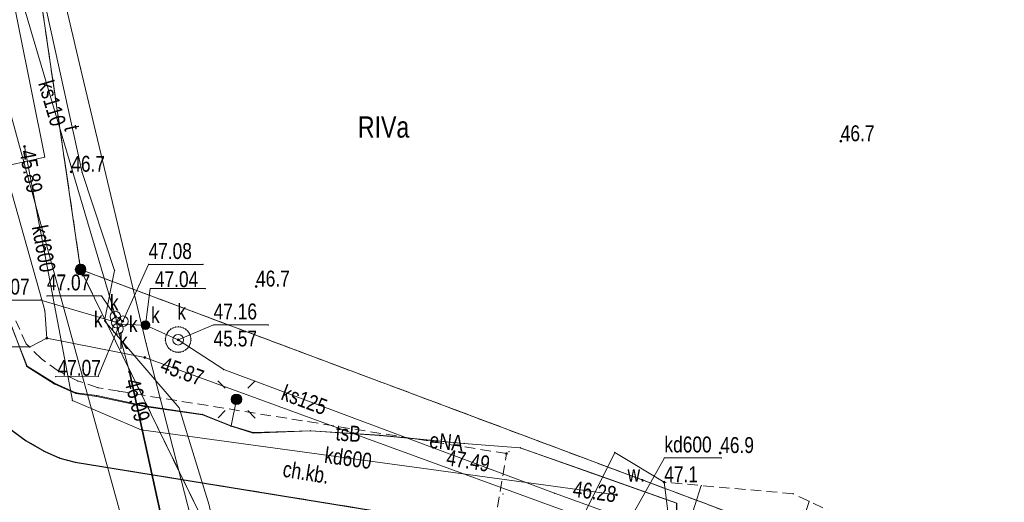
# Model space of a CAD drawing. Header units: metres. Extents: x 6439167 to 6439358, y 6043186 to 6043452.
# Tile 7 of 12: x 6439232 to 6439278, y 6043311 to 6043334. Entities that reach past the tile are written whole.
import ezdxf
from ezdxf.enums import TextEntityAlignment as Align

# ---------------------------------------------------------------- set-up
doc = ezdxf.new("R2010")
doc.units = ezdxf.units.M
for name, pattern in [('L_0_03', [1, 0.5, -0.5]), ('L_0_06', [2, 1.5, -0.5]), ('L_0_52', [1, 0.75, -0.25]), ('L_0_5A', [0.75, 0.5, -0.25])]:
    doc.linetypes.add(name, pattern=pattern)
doc.layers.get('0').update_dxf_attribs({"linetype": 'CONTINUOUS', "lineweight": 18})
for name, color, linetype, lineweight in [('202_Punkt_graniczny_stabilizowany_trwale', 7, 'CONTINUOUS', 18), ('219_Linia_granicy', 7, 'CONTINUOUS', 18), ('chodnik', 7, 'CONTINUOUS', 18), ('chodnik_Atr17', 7, 'CONTINUOUS', 18), ('jezdnia', 7, 'CONTINUOUS', 18), ('komora_podziemna', 7, 'CONTINUOUS', 18), ('KR_ObiektKarto', 7, 'CONTINUOUS', 18), ('kraweznik', 7, 'CONTINUOUS', 18), ('latarnia', 7, 'CONTINUOUS', 18), ('obudowa_ochronna_przewodu', 7, 'CONTINUOUS', 18), ('pikieta_naturalna', 7, 'CONTINUOUS', 18), ('pikieta_naturalna_Atr2', 7, 'CONTINUOUS', 18), ('pikieta_sztuczna', 7, 'CONTINUOUS', 18), ('pikieta_sztuczna_Atr2', 7, 'CONTINUOUS', 18), ('przewod_elektroenergetyczny_podziemny', 7, 'CONTINUOUS', 18), ('przewod_elektroenergetyczny_podziemny_Atr1', 7, 'CONTINUOUS', 18), ('przewod_telekomunikacyjny_podziemny_Atr1', 7, 'CONTINUOUS', 18), ('przewod_wodociagowy', 7, 'CONTINUOUS', 18), ('row_przydrozny__poligon_', 7, 'CONTINUOUS', 18), ('row_przydrozny__poligon__Atr17', 7, 'CONTINUOUS', 18), ('rzedna', 7, 'CONTINUOUS', 18), ('rzedna_Atr2', 7, 'CONTINUOUS', 18), ('rzedna_Atr3', 7, 'CONTINUOUS', 18), ('skarpa_nieumocniona', 7, 'CONTINUOUS', 18), ('wlaz_do_komory_lub_kanalu___okragly', 7, 'CONTINUOUS', 18), ('wlaz_do_komory_lub_kanalu___okragly_Atr17', 7, 'CONTINUOUS', 18), ('zasuwa_lub_zawor', 7, 'CONTINUOUS', 18), ('zasuwa_lub_zawor_Atr17', 7, 'CONTINUOUS', 18)]:
    doc.layers.add(name, color=color, linetype=linetype, lineweight=lineweight)
for name, color, linetype, lineweight, true_color in [('210_Oznaczenie_uzytku', 7, 'CONTINUOUS', 18, 0x008000), ('217_Granica_konturu_klasyfikcyjnego', 7, 'L_0_06', 18, 0x008000), ('218_Granica_uzytku', 7, 'L_0_03', 18, 0x008000), ('przewod_gazowy', 7, 'CONTINUOUS', 18, 0xbfbf00), ('przewod_kanalizacyjny', 7, 'CONTINUOUS', 18, 0x803300), ('przewod_kanalizacyjny_Atr1', 7, 'CONTINUOUS', 18, 0x803300), ('przewod_telekomunikacyjny_podziemny', 7, 'CONTINUOUS', 18, 0xff9100), ('studnia_kanalizacyjna', 7, 'CONTINUOUS', 18, 0x803300), ('studnia_kanalizacyjna_Atr17', 7, 'CONTINUOUS', 18, 0x803300)]:
    doc.layers.add(name, color=color, linetype=linetype, lineweight=lineweight, true_color=true_color)
doc.styles.add('Arial CE', font='Arial CE.ttf')

# ---------------------------------------------------------------- blocks, each defined once
blk = doc.blocks.new('EGPG_S')
at = {"linetype": 'Continuous', "lineweight": 18}
blk.add_hatch(color=7, dxfattribs=at).paths.add_polyline_path([(0, -0.5, 1), (0, 0.5, 1)])
at = {"color": 0, "linetype": 'Continuous', "lineweight": 18}
blk.add_circle((0, 0), 0.5, dxfattribs=at)
blk = doc.blocks.new('SUEO')
at = {"linetype": 'Continuous', "lineweight": 18}
blk.add_hatch(color=7, dxfattribs=at).paths.add_polyline_path([(0, -0.5, 1), (0, 0.5, 1)])
at = {"color": 0, "linetype": 'Continuous', "lineweight": 18, "flags": 128}
for points in [[(-1.06, 1.06), (-1.76, 1.76)], [(1.76, 1.76), (1.06, 1.06)], [(-1.74, -1.74), (-1.06, -1.06)], [(1.06, -1.06), (1.76, -1.76)]]:
    blk.add_lwpolyline(points, dxfattribs=at)
at = {"color": 0, "linetype": 'Continuous', "lineweight": 18}
blk.add_circle((0, 0), 0.5, dxfattribs=at)

msp = doc.modelspace()

# ---------------------------------------------------------------- hatches: boundary and pattern name
at = {"layer": 'pikieta_naturalna', "linetype": 'Continuous', "lineweight": 18}
for points in [[(6439270.71, 6043328.095, 1), (6439270.71, 6043328.185, 1)], [(6439234.44, 6043326.655, 1), (6439234.44, 6043326.745, 1)], [(6439243.15, 6043321.245, 1), (6439243.15, 6043321.335, 1)], [(6439265.03, 6043313.395, 1), (6439265.03, 6043313.485, 1)], [(6439262.39, 6043312.015, 1), (6439262.39, 6043312.105, 1)]]:
    msp.add_hatch(color=18, dxfattribs=at).paths.add_polyline_path(points)
at = {"layer": 'pikieta_sztuczna', "linetype": 'Continuous', "lineweight": 18}
msp.add_hatch(color=18, dxfattribs=at).paths.add_polyline_path([(6439254.96, 6043313.365, 1), (6439254.96, 6043313.455, 1)])
at = {"layer": 'rzedna', "linetype": 'Continuous', "lineweight": 18}
for color, points in [(34, [(6439232.24, 6043327.845, 1), (6439232.24, 6043327.935, 1)]), (34, [(6439236.52, 6043319.825, 1), (6439236.52, 6043319.915, 1)]), (34, [(6439236.58, 6043319.545, 1), (6439236.58, 6043319.635, 1)]), (34, [(6439236.64, 6043319.255, 1), (6439236.64, 6043319.345, 1)]), (34, [(6439236.87, 6043319.605, 1), (6439236.87, 6043319.695, 1)]), (34, [(6439237.94, 6043319.425, 1), (6439237.94, 6043319.515, 1)]), (40, [(6439233.29, 6043318.815, 1), (6439233.29, 6043318.905, 1)]), (34, [(6439239.48, 6043318.735, 1), (6439239.48, 6043318.825, 1)]), (40, [(6439237.91, 6043317.895, 1), (6439237.91, 6043317.985, 1)]), (34, [(6439237.18, 6043317.215, 1), (6439237.18, 6043317.305, 1)]), (34, [(6439260.14, 6043311.425, 1), (6439260.14, 6043311.515, 1)])]:
    msp.add_hatch(color=color, dxfattribs=at).paths.add_polyline_path(points)
at = {"layer": 'zasuwa_lub_zawor', "linetype": 'Continuous', "lineweight": 18}
msp.add_hatch(color=256, dxfattribs=at).paths.add_polyline_path([(6439237.94, 6043319.27, 1), (6439237.94, 6043319.67, 1)])

# ---------------------------------------------------------------- linework, layer by layer
for p in [(6439234.88, 6043331.58), (6439270.71, 6043328.14), (6439232.24, 6043327.89), (6439233.19, 6043327.39), (6439234.44, 6043326.7), (6439234.95, 6043326.67), (6439238.08, 6043322.33), (6439240.644, 6043322.33), (6439236.48, 6043322.05), (6439238.16, 6043321.19), (6439240.755, 6043321.19), (6439243.15, 6043321.29), (6439233.291, 6043320.85), (6439235.86, 6043320.85), (6439233, 6043320.65), (6439233.19, 6043320.16), (6439236.52, 6043319.87), (6439236.52, 6043319.87), (6439236.01, 6043319.67), (6439236.58, 6043319.59), (6439236.58, 6043319.59), (6439236.59, 6043319.52), (6439236.87, 6043319.65), (6439236.87, 6043319.65), (6439236.87, 6043319.65), (6439237.94, 6043319.47), (6439237.94, 6043319.47), (6439239.24, 6043319.34), (6439239.36, 6043319.38), (6439239.48, 6043319.39), (6439239.6, 6043319.38), (6439239.72, 6043319.34), (6439241.15, 6043319.48), (6439243.724, 6043319.48), (6439233.29, 6043318.86), (6439233.29, 6043318.86), (6439236.64, 6043319.3), (6439236.64, 6043319.3), (6439236.64, 6043319.3), (6439238.88, 6043318.85), (6439238.91, 6043318.98), (6439238.96, 6043319.09), (6439239.03, 6043319.19), (6439239.13, 6043319.28), (6439239.83, 6043319.28), (6439239.93, 6043319.19), (6439240, 6043319.09), (6439240.05, 6043318.98), (6439240.08, 6043318.85), (6439232.32, 6043318.58), (6439232.5, 6043318.44), (6439237.97, 6043318.59), (6439238.88, 6043318.73), (6439238.91, 6043318.6), (6439238.96, 6043318.49), (6439239.03, 6043318.39), (6439239.48, 6043318.78), (6439239.48, 6043318.78), (6439239.93, 6043318.39), (6439240, 6043318.49), (6439240.05, 6043318.6), (6439240.08, 6043318.73), (6439237.91, 6043317.94), (6439239.13, 6043318.3), (6439239.24, 6043318.24), (6439239.36, 6043318.2), (6439239.48, 6043318.19), (6439239.6, 6043318.2), (6439239.72, 6043318.24), (6439239.83, 6043318.3), (6439232.34, 6043317.52), (6439232.36, 6043317.53), (6439233.03, 6043317.88), (6439233.7, 6043317.04), (6439233.84, 6043317.3), (6439234.97, 6043317.05), (6439235.71, 6043317.06), (6439237.18, 6043317.26), (6439237.18, 6043317.26), (6439241.63, 6043317.37), (6439233.64, 6043316.7), (6439233.65, 6043316.73), (6439234.74, 6043316.84), (6439234.65, 6043316.25), (6439234.66, 6043316.28), (6439235.64, 6043316.15), (6439235.64, 6043316.11), (6439235.7, 6043316.52), (6439236.69, 6043316.35), (6439234.49, 6043315.91), (6439237.88, 6043315.64), (6439237.89, 6043315.66), (6439239.52, 6043315.57), (6439240.63, 6043315.24), (6439240.64, 6043315.26), (6439241.97, 6043314.72), (6439241.97, 6043314.7), (6439237.74, 6043314.54), (6439243.01, 6043314.38), (6439243.02, 6043314.4), (6439245.71, 6043314.49), (6439248.99, 6043314.28), (6439248.99, 6043314.26), (6439232.32, 6043314.01), (6439252.95, 6043313.89), (6439233.16, 6043313.52), (6439254.96, 6043313.41), (6439255.08, 6043313.506), (6439255.6, 6043313.69), (6439255.6, 6043313.68), (6439260.06, 6043313.47), (6439265.03, 6043313.44), (6439233.9, 6043313.2), (6439234.63, 6043313), (6439262.4, 6043313.21), (6439265.075, 6043313.21), (6439258.96, 6043312.5), (6439262.39, 6043312.06), (6439264.132, 6043311.905), (6439254.79, 6043311.499), (6439257.22, 6043311.54), (6439260.14, 6043311.47), (6439268.46, 6043311.52), (6439269.22, 6043311.159)]:
    msp.add_point(p)
at = {"layer": '202_Punkt_graniczny_stabilizowany_trwale'}
msp.add_point((6439234.88, 6043322.09), dxfattribs=at)
at = {"layer": '217_Granica_konturu_klasyfikcyjnego', "lineweight": 18, "flags": 128}
for points in [[(6439228.87, 6043363.01), (6439234.88, 6043322.09)], [(6439234.88, 6043322.09), (6439340.801, 6043282.402)]]:
    msp.add_lwpolyline(points, dxfattribs=at)
at = {"layer": '218_Granica_uzytku', "lineweight": 18, "flags": 128}
for points in [[(6439234.88, 6043322.09), (6439228.87, 6043363.01)], [(6439228.87, 6043363.01), (6439234.88, 6043322.09)], [(6439244.2, 6043302.98), (6439234.88, 6043322.09)], [(6439234.88, 6043322.09), (6439340.801, 6043282.402)], [(6439234.88, 6043322.09), (6439244.2, 6043302.98)], [(6439340.801, 6043282.402), (6439234.88, 6043322.09)]]:
    msp.add_lwpolyline(points, dxfattribs=at)
at = {"layer": '219_Linia_granicy', "linetype": 'Continuous', "lineweight": 18, "flags": 128}
for points in [[(6439228.87, 6043363.01), (6439234.88, 6043322.09)], [(6439234.88, 6043322.09), (6439340.801, 6043282.402)], [(6439244.2, 6043302.98), (6439234.88, 6043322.09)]]:
    msp.add_lwpolyline(points, dxfattribs=at)
at = {"layer": 'chodnik', "linetype": 'L_0_5A', "lineweight": 18, "flags": 128}
for points in [[(6439232.32, 6043318.58), (6439231.82, 6043319.67)], [(6439233.03, 6043317.88), (6439232.32, 6043318.58)], [(6439233.84, 6043317.3), (6439233.03, 6043317.88)], [(6439234.74, 6043316.84), (6439233.84, 6043317.3)], [(6439235.7, 6043316.52), (6439234.74, 6043316.84)], [(6439236.69, 6043316.35), (6439235.7, 6043316.52)], [(6439254.96, 6043313.41), (6439236.69, 6043316.35)], [(6439231.48, 6043314.63), (6439232.32, 6043314.01)], [(6439232.32, 6043314.01), (6439233.16, 6043313.52)], [(6439233.16, 6043313.52), (6439233.9, 6043313.2)], [(6439254.53, 6043310.88), (6439254.96, 6043313.41)], [(6439233.9, 6043313.2), (6439234.63, 6043313)], [(6439234.63, 6043313), (6439250.5, 6043310.43)]]:
    msp.add_lwpolyline(points, dxfattribs=at)
at = {"layer": 'jezdnia', "linetype": 'L_0_52', "lineweight": 18, "flags": 128}
for points in [[(6439232.32, 6043314.01), (6439231.48, 6043314.63)], [(6439233.16, 6043313.52), (6439232.32, 6043314.01)], [(6439233.9, 6043313.2), (6439233.16, 6043313.52)], [(6439234.63, 6043313), (6439233.9, 6043313.2)], [(6439250.5, 6043310.43), (6439234.63, 6043313)]]:
    msp.add_lwpolyline(points, dxfattribs=at)
at = {"layer": 'komora_podziemna', "color": 36, "linetype": 'Continuous', "lineweight": 18, "true_color": 0x803300, "flags": 128}
msp.add_lwpolyline([(6439239.48, 6043319.39), (6439239.6, 6043319.38), (6439239.72, 6043319.34), (6439239.83, 6043319.28), (6439239.93, 6043319.19), (6439240, 6043319.09), (6439240.05, 6043318.98), (6439240.08, 6043318.85), (6439240.08, 6043318.73), (6439240.05, 6043318.6), (6439240, 6043318.49), (6439239.93, 6043318.39), (6439239.83, 6043318.3), (6439239.72, 6043318.24), (6439239.6, 6043318.2), (6439239.48, 6043318.19), (6439239.36, 6043318.2), (6439239.24, 6043318.24), (6439239.13, 6043318.3), (6439239.03, 6043318.39), (6439238.96, 6043318.49), (6439238.91, 6043318.6), (6439238.88, 6043318.73), (6439238.88, 6043318.85), (6439238.91, 6043318.98), (6439238.96, 6043319.09), (6439239.03, 6043319.19), (6439239.13, 6043319.28), (6439239.24, 6043319.34), (6439239.36, 6043319.38)], close=True, dxfattribs=at)
at = {"layer": 'KR_ObiektKarto', "linetype": 'Continuous', "lineweight": 18, "flags": 128}
for points in [[(6439263.237, 6043309.077), (6439264.132, 6043311.905)], [(6439267.996, 6043307.545), (6439269.22, 6043311.159)]]:
    msp.add_lwpolyline(points, dxfattribs=at)
at = {"layer": 'kraweznik', "linetype": 'Continuous', "lineweight": 25, "flags": 128}
msp.add_lwpolyline([(6439226.31, 6043326.74), (6439228.45, 6043318.01), (6439228.84, 6043317.33), (6439229.69, 6043316.34), (6439230.71, 6043315.31), (6439231.48, 6043314.63), (6439232.32, 6043314.01), (6439233.16, 6043313.52), (6439233.9, 6043313.2), (6439234.63, 6043313), (6439250.5, 6043310.43), (6439253.42, 6043309.97), (6439254.39, 6043309.83), (6439256.65, 6043309.42), (6439258.62, 6043309.11), (6439260.56, 6043308.68), (6439262.5, 6043308.23), (6439264.45, 6043307.68), (6439266.31, 6043307.06), (6439268.22, 6043306.39), (6439276.73, 6043303.44), (6439280.49, 6043302.13)], dxfattribs=at)
at = {"layer": 'latarnia'}
msp.add_point((6439242.23, 6043315.97), dxfattribs=at)
at = {"layer": 'obudowa_ochronna_przewodu', "color": 36, "linetype": 'Continuous', "lineweight": 35, "true_color": 0x803300, "flags": 128}
msp.add_lwpolyline([(6439241.66, 6043296.82), (6439237.18, 6043317.26)], dxfattribs=at)
at = {"layer": 'pikieta_naturalna', "linetype": 'Continuous', "lineweight": 18}
for centre in [(6439270.71, 6043328.14), (6439234.44, 6043326.7), (6439243.15, 6043321.29), (6439265.03, 6043313.44), (6439262.39, 6043312.06)]:
    msp.add_circle(centre, 0.045, dxfattribs=at)
at = {"layer": 'pikieta_sztuczna', "linetype": 'Continuous', "lineweight": 18}
msp.add_circle((6439254.96, 6043313.41), 0.045, dxfattribs=at)
at = {"layer": 'przewod_elektroenergetyczny_podziemny', "color": 1, "linetype": 'Continuous', "lineweight": 18, "true_color": 0xff0000, "flags": 128}
for points in [[(6439231.64, 6043319.38), (6439232.36, 6043317.53), (6439233.65, 6043316.73), (6439234.66, 6043316.28), (6439235.64, 6043316.15), (6439237.89, 6043315.66), (6439240.64, 6043315.26), (6439241.97, 6043314.72), (6439243.02, 6043314.4), (6439245.71, 6043314.49), (6439248.99, 6043314.28), (6439252.95, 6043313.89), (6439255.6, 6043313.69), (6439258.96, 6043312.5), (6439262.98, 6043311.08), (6439262.96, 6043309.04), (6439259.68, 6043298.9), (6439259.88, 6043298.63), (6439261.19, 6043297.98), (6439265.78, 6043295.71), (6439271.78, 6043294.8), (6439281.33, 6043292.55)], [(6439241.97, 6043314.72), (6439242.23, 6043315.97)]]:
    msp.add_lwpolyline(points, dxfattribs=at)
at = {"layer": 'przewod_gazowy', "linetype": 'Continuous', "lineweight": 18, "flags": 128}
for points in [[(6439233.29, 6043318.86), (6439233.19, 6043320.16), (6439229.7, 6043332.52), (6439229.01, 6043332.38), (6439214.9, 6043329.52), (6439211.33, 6043328.83), (6439210.34, 6043328.44)], [(6439340.186, 6043280.935), (6439329.63, 6043284.84), (6439281.57, 6043302.32), (6439267.42, 6043307.07), (6439258.74, 6043310.34), (6439237.91, 6043317.94), (6439233.29, 6043318.86)]]:
    msp.add_lwpolyline(points, dxfattribs=at)
at = {"layer": 'przewod_kanalizacyjny', "linetype": 'Continuous', "lineweight": 18, "flags": 128}
for points in [[(6439236.59, 6043319.52), (6439236.58, 6043319.59), (6439236.52, 6043319.87), (6439222.69, 6043366.6), (6439212.82, 6043408.51), (6439211.68, 6043414.4), (6439210.52, 6043416.44), (6439209.962, 6043417.98)], [(6439260.14, 6043311.47), (6439237.74, 6043314.54), (6439234.49, 6043315.91), (6439232.24, 6043327.89)], [(6439266.911, 6043196.458), (6439265.2, 6043203.02), (6439262.34, 6043213.09), (6439257.81, 6043231.06), (6439256.01, 6043243.03), (6439250.68, 6043262.55), (6439242.29, 6043293.83), (6439241.66, 6043296.82), (6439237.18, 6043317.26), (6439236.64, 6043319.3), (6439236.59, 6043319.52)], [(6439335.792, 6043270.461), (6439327.92, 6043273.58), (6439310.1, 6043279.89), (6439301.46, 6043283.12), (6439269.29, 6043295.5), (6439271.18, 6043305.61), (6439267.89, 6043307.68), (6439257.22, 6043311.54), (6439241.63, 6043317.37), (6439239.48, 6043318.78), (6439237.94, 6043319.47), (6439236.59, 6043319.52)]]:
    msp.add_lwpolyline(points, dxfattribs=at)
at = {"layer": 'przewod_kanalizacyjny_Atr1', "linetype": 'Continuous', "lineweight": 18, "flags": 128}
msp.add_lwpolyline([(6439260.18, 6043309.26), (6439262.4, 6043313.21), (6439265.075, 6043313.21)], dxfattribs=at)
at = {"layer": 'przewod_telekomunikacyjny_podziemny', "linetype": 'Continuous', "lineweight": 18, "flags": 128}
for points in [[(6439213.482, 6043418.683), (6439215.35, 6043412.19), (6439221.86, 6043382.42), (6439227.55, 6043358.19), (6439232.81, 6043336.38), (6439234.95, 6043326.67), (6439236.48, 6043322.05), (6439236.01, 6043319.67), (6439239.52, 6043315.57), (6439240.94, 6043310.98), (6439242.83, 6043302.04), (6439243.73, 6043298.08), (6439243.63, 6043295.37), (6439244.34, 6043293.56)], [(6439211.292, 6043418.246), (6439214.92, 6043407.25), (6439219.28, 6043390.58), (6439224.63, 6043368.26), (6439229.24, 6043346.26), (6439231.22, 6043330.78), (6439234.97, 6043317.05), (6439240.68, 6043296.41), (6439247.91, 6043270.22), (6439250.58, 6043258.93), (6439253.14, 6043251.73), (6439255.17, 6043242.89), (6439262.35, 6043220.09), (6439264.51, 6043213.94), (6439268.761, 6043196.843)], [(6439227.75, 6043333.96), (6439229.31, 6043327.01), (6439229.72, 6043326.46), (6439229.97, 6043325.21), (6439231.15, 6043320.7), (6439232.34, 6043317.52), (6439233.64, 6043316.7), (6439234.65, 6043316.25), (6439235.64, 6043316.11), (6439237.88, 6043315.64), (6439240.63, 6043315.24), (6439241.97, 6043314.7), (6439243.01, 6043314.38), (6439245.71, 6043314.49), (6439248.99, 6043314.26), (6439252.95, 6043313.89), (6439255.6, 6043313.68), (6439262.97, 6043311.07), (6439262.96, 6043309.04), (6439259.77, 6043299.24), (6439249.35, 6043300.65), (6439248.71, 6043302.27)]]:
    msp.add_lwpolyline(points, dxfattribs=at)
at = {"layer": 'przewod_wodociagowy', "color": 5, "linetype": 'Continuous', "lineweight": 18, "true_color": 0x0000ff, "flags": 128}
msp.add_lwpolyline([(6439242.95, 6043297.43), (6439241.17, 6043306.12), (6439237.97, 6043318.59), (6439234.88, 6043331.58), (6439227.1, 6043364.66), (6439221.95, 6043387.24), (6439217.51, 6043407.36), (6439215.27, 6043416.61), (6439214.733, 6043418.933)], dxfattribs=at)
at = {"layer": 'row_przydrozny__poligon_', "linetype": 'Continuous', "lineweight": 18, "flags": 128}
for points in [[(6439226.25, 6043354.35), (6439222.8, 6043370.71), (6439223.69, 6043371), (6439227.65, 6043354.92), (6439233.19, 6043327.39), (6439231.53, 6043327.01)], [(6439262.39, 6043312.06), (6439262.62, 6043310.19), (6439262.05, 6043309.47), (6439259, 6043310.11), (6439258.44, 6043310.21), (6439260.06, 6043313.47)]]:
    msp.add_lwpolyline(points, close=True, dxfattribs=at)
at = {"layer": 'rzedna', "color": 34, "linetype": 'Continuous', "lineweight": 18, "true_color": 0x994c00}
for centre in [(6439232.24, 6043327.89), (6439236.52, 6043319.87), (6439236.58, 6043319.59), (6439236.64, 6043319.3), (6439236.87, 6043319.65), (6439237.94, 6043319.47), (6439239.48, 6043318.78), (6439237.18, 6043317.26), (6439260.14, 6043311.47)]:
    msp.add_circle(centre, 0.045, dxfattribs=at)
at = {"layer": 'rzedna', "color": 40, "linetype": 'Continuous', "lineweight": 18, "true_color": 0xffbf00}
for centre in [(6439233.29, 6043318.86), (6439237.91, 6043317.94)]:
    msp.add_circle(centre, 0.045, dxfattribs=at)
at = {"layer": 'rzedna_Atr2', "linetype": 'Continuous', "lineweight": 18, "flags": 128}
for points in [[(6439236.87, 6043319.65), (6439238.08, 6043322.33), (6439240.644, 6043322.33)], [(6439237.94, 6043319.47), (6439238.16, 6043321.19), (6439240.755, 6043321.19)], [(6439236.52, 6043319.87), (6439235.86, 6043320.85), (6439233.291, 6043320.85)], [(6439236.58, 6043319.59), (6439233, 6043320.65), (6439230.431, 6043320.65)], [(6439239.48, 6043318.78), (6439241.15, 6043319.48), (6439243.724, 6043319.48)], [(6439233.29, 6043318.86), (6439232.5, 6043318.44), (6439229.963, 6043318.44)], [(6439236.64, 6043319.3), (6439235.71, 6043317.06), (6439233.7, 6043317.04)]]:
    msp.add_lwpolyline(points, dxfattribs=at)
at = {"layer": 'skarpa_nieumocniona', "linetype": 'L_0_5A', "lineweight": 18, "flags": 128}
for points in [[(6439268.46, 6043311.52), (6439262.39, 6043312.06)], [(6439262.39, 6043312.06), (6439262.62, 6043310.19)], [(6439282.73, 6043304.74), (6439268.46, 6043311.52)]]:
    msp.add_lwpolyline(points, dxfattribs=at)
at = {"layer": 'studnia_kanalizacyjna', "linetype": 'Continuous', "lineweight": 13}
for centre in [(6439236.52, 6043319.87), (6439236.58, 6043319.59), (6439236.87, 6043319.65), (6439236.64, 6043319.3)]:
    msp.add_circle(centre, 0.25, dxfattribs=at)
at = {"layer": 'wlaz_do_komory_lub_kanalu___okragly', "linetype": 'Continuous', "lineweight": 13}
msp.add_circle((6439239.48, 6043318.78), 0.25, dxfattribs=at)
at = {"layer": 'zasuwa_lub_zawor', "color": 34, "linetype": 'Continuous', "lineweight": 18, "true_color": 0x994c00}
msp.add_circle((6439237.94, 6043319.47), 0.2, dxfattribs=at)

# ---------------------------------------------------------------- block references
at = {"layer": '202_Punkt_graniczny_stabilizowany_trwale', "color": 18, "linetype": 'Continuous', "xscale": 0.5, "yscale": 0.5, "zscale": 0.5}
msp.add_blockref('EGPG_S', (6439234.88, 6043322.09), dxfattribs=at)
at = {"layer": 'latarnia', "color": 18, "linetype": 'Continuous', "xscale": 0.5, "yscale": 0.5, "zscale": 0.5}
msp.add_blockref('SUEO', (6439242.23, 6043315.97), dxfattribs=at)

# ---------------------------------------------------------------- texts
at = {"layer": '210_Oznaczenie_uzytku', "style": 'Arial CE', "width": 0.78}
msp.add_text('RIVa', height=1, dxfattribs=at).set_placement((6439247.95, 6043329.31), align=Align.TOP_LEFT)
at = {"layer": 'chodnik_Atr17', "color": 18, "style": 'Arial CE', "width": 0.78}
msp.add_text('ch.kb.', height=0.75, rotation=350.8, dxfattribs=at).set_placement((6439244.49, 6043313.07), align=Align.TOP_LEFT)
at = {"layer": 'pikieta_naturalna_Atr2', "color": 18, "style": 'Arial CE', "width": 0.78}
for s, p in [('46.7', (6439270.71, 6043328.89)), ('46.7', (6439234.44, 6043327.45)), ('46.7', (6439243.15, 6043322.04)), ('46.9', (6439265.03, 6043314.19)), ('47.1', (6439262.39, 6043312.81))]:
    msp.add_text(s, height=0.75, dxfattribs=at).set_placement(p, align=Align.TOP_LEFT)
at = {"layer": 'pikieta_sztuczna_Atr2', "color": 18, "style": 'Arial CE', "width": 0.78}
msp.add_text('47.49', height=0.75, rotation=350.9, dxfattribs=at).set_placement((6439252.199, 6043313.61), align=Align.TOP_LEFT)
at = {"layer": 'przewod_elektroenergetyczny_podziemny_Atr1', "color": 1, "style": 'Arial CE', "width": 0.78}
msp.add_text('eNA', height=0.75, rotation=-5.6, dxfattribs=at).set_placement((6439251.367, 6043314.423), align=Align.TOP_LEFT)
at = {"layer": 'przewod_kanalizacyjny_Atr1', "style": 'Arial CE', "width": 0.78}
for s, rotation, p in [('ks110', -73.5, (6439233.59, 6043331.086)), ('kd600', 280.6, (6439233.309, 6043324.239)), ('ks125', -20.5, (6439244.541, 6043316.681)), ('kd600', 352.2, (6439246.441, 6043313.722))]:
    msp.add_text(s, height=0.75, rotation=rotation, dxfattribs=at).set_placement(p, align=Align.TOP_LEFT)
msp.add_text('kd600', height=0.75, dxfattribs=at).set_placement((6439262.4, 6043314.218), align=Align.TOP_LEFT)
at = {"layer": 'przewod_telekomunikacyjny_podziemny_Atr1', "color": 30, "style": 'Arial CE', "width": 0.78}
for s, rotation, p in [('t', -77.6, (6439234.826, 6043328.961)), ('tsB', 356, (6439246.936, 6043314.784))]:
    msp.add_text(s, height=0.75, rotation=rotation, dxfattribs=at).set_placement(p, align=Align.TOP_LEFT)
at = {"layer": 'row_przydrozny__poligon__Atr17', "color": 18, "style": 'Arial CE', "width": 0.78}
msp.add_text('w.', height=0.75, dxfattribs=at).set_placement((6439260.66, 6043312.84), align=Align.TOP_LEFT)
at = {"layer": 'rzedna_Atr2', "color": 36, "style": 'Arial CE', "width": 0.78}
for s, rotation, p in [('45.89', 280.6, (6439232.73, 6043327.8)), ('46.28', 352.2, (6439258.15, 6043312.13))]:
    msp.add_text(s, height=0.75, rotation=rotation, dxfattribs=at).set_placement(p, align=Align.TOP_LEFT)
for s, p in [('47.08', (6439238.08, 6043323.338)), ('47.07', (6439230.431, 6043321.658)), ('47.07', (6439233.291, 6043321.857)), ('47.04', (6439238.38, 6043322.01)), ('47.07', (6439233.79, 6043317.83))]:
    msp.add_text(s, height=0.75, dxfattribs=at).set_placement(p, align=Align.TOP_LEFT)
at = {"layer": 'rzedna_Atr2', "color": 18, "style": 'Arial CE', "width": 0.78}
msp.add_text('47.16', height=0.75, dxfattribs=at).set_placement((6439241.15, 6043320.488), align=Align.TOP_LEFT)
at = {"layer": 'rzedna_Atr2', "color": 52, "style": 'Arial CE', "width": 0.78}
msp.add_text('45.87', height=0.75, rotation=340, dxfattribs=at).set_placement((6439238.839, 6043318.002), align=Align.TOP_LEFT)
at = {"layer": 'rzedna_Atr3', "color": 18, "style": 'Arial CE', "width": 0.78}
msp.add_text('45.57', height=0.75, dxfattribs=at).set_placement((6439241.15, 6043319.213), align=Align.TOP_LEFT)
at = {"layer": 'rzedna_Atr3', "color": 36, "style": 'Arial CE', "width": 0.78}
msp.add_text('46.09', height=0.75, rotation=-75.5, dxfattribs=at).set_placement((6439237.66, 6043317.02), align=Align.TOP_LEFT)
at = {"layer": 'studnia_kanalizacyjna_Atr17', "style": 'Arial CE', "width": 0.78}
for p in [(6439236.26, 6043320.9), (6439235.51, 6043320.11), (6439237.16, 6043319.89), (6439236.69, 6043319.1)]:
    msp.add_text('k', height=0.75, dxfattribs=at).set_placement(p, align=Align.TOP_LEFT)
at = {"layer": 'wlaz_do_komory_lub_kanalu___okragly_Atr17', "color": 18, "style": 'Arial CE', "width": 0.78}
msp.add_text('k', height=0.75, dxfattribs=at).set_placement((6439239.44, 6043320.48), align=Align.TOP_LEFT)
at = {"layer": 'zasuwa_lub_zawor_Atr17', "color": 36, "style": 'Arial CE', "width": 0.78}
msp.add_text('k', height=0.75, dxfattribs=at).set_placement((6439238.2, 6043320.32), align=Align.TOP_LEFT)

doc.saveas('drawing.dxf')
